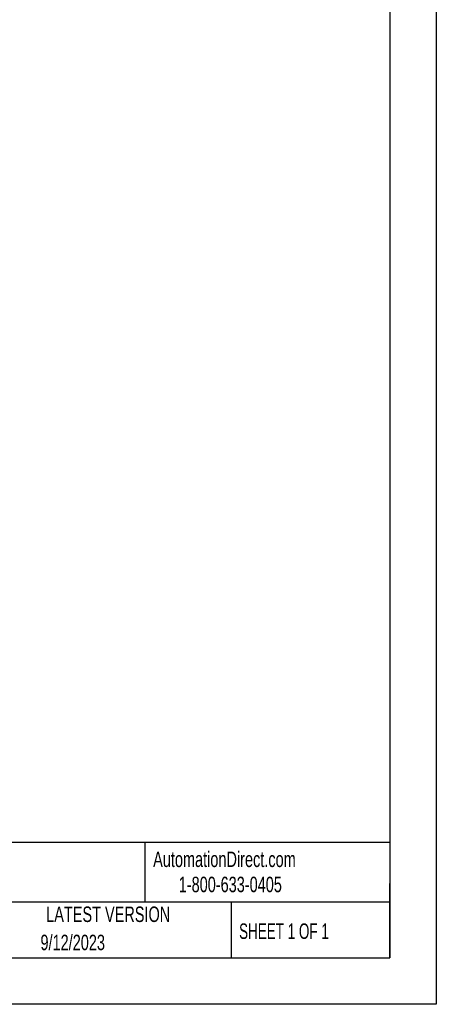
# Model space of a CAD drawing. Header units: millimetres. Extents: x 0 to 279, y 0 to 216.
# Tile 13 of 22: x 222 to 279, y 0 to 135. Entities that reach past the tile are written whole.
import ezdxf

# ---------------------------------------------------------------- set-up
doc = ezdxf.new("R2010")
doc.units = ezdxf.units.MM
doc.layers.add('TEXT', color=140, linetype='Continuous', lineweight=25)
doc.styles.add('SLDTEXTSTYLE0', font='TXT', dxfattribs={"width": 0.7})
doc.styles.add('SLDTEXTSTYLE1', font='TXT', dxfattribs={"width": 0.65})

msp = doc.modelspace()

# ---------------------------------------------------------------- linework, layer by layer
at = {"color": 7, "linetype": 'Continuous'}
for p, q in [((279.4025, 215.9027), (279.4025, 0.0027)), ((279.4025, 0.0027), (0.0025, 0.0027))]:
    msp.add_line(p, q, dxfattribs=at)
at = {"layer": 'TEXT'}
for p, q in [((273.05, 209.55), (273.05, 6.35)), ((273.05, 22.1261), (6.35, 22.1261)), ((239.5754, 22.1261), (239.5754, 13.97)), ((273.05, 6.35), (273.05, 16.51)), ((273.05, 13.97), (6.35, 13.97)), ((251.3487, 13.97), (251.3487, 6.35)), ((6.35, 6.35), (273.05, 6.35))]:
    msp.add_line(p, q, dxfattribs=at)

# ---------------------------------------------------------------- texts
for s, insert, char_height, attachment_point, style in [('AutomationDirect.com', (240.695, 20.8765), 2.116667, 1, 'SLDTEXTSTYLE0'), ('1-800-633-0405', (244.1916, 17.437), 2.116667, 1, 'SLDTEXTSTYLE0'), ('LATEST VERSION', (234.5521, 13.364), 2.116667, 2, 'SLDTEXTSTYLE0'), ('SHEET 1 OF 1', (252.4413, 11.0515), 2.116667, 1, 'SLDTEXTSTYLE1'), ('9/12/2023', (229.7015, 9.5139), 2.11667, 2, 'SLDTEXTSTYLE0')]:
    msp.add_mtext(s, dxfattribs=dict(at, insert=insert, char_height=char_height, attachment_point=attachment_point, style=style))

doc.saveas('drawing.dxf')
